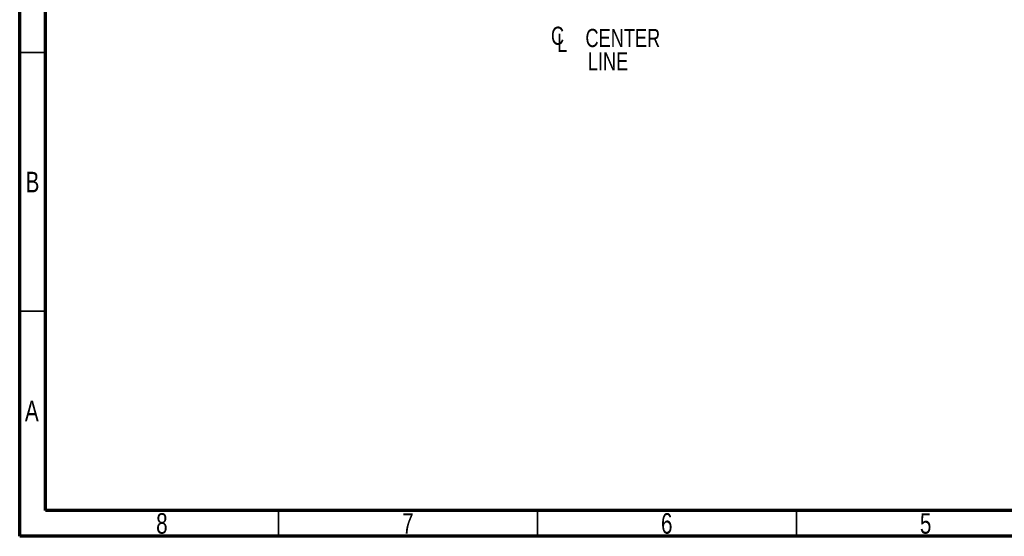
# Model space of a CAD drawing. Header units: inches. Extents: x 0.6 to 16.3, y 0.2 to 11.5.
# Tile 1 of 15: x 0.6 to 8.1, y 0.2 to 4.1. Entities that reach past the tile are written whole.
import ezdxf

# ---------------------------------------------------------------- set-up
doc = ezdxf.new("R2010")
doc.units = ezdxf.units.IN
doc.header["$MEASUREMENT"] = 0
doc.styles.add('SLDTEXTSTYLE0', font='TXT', dxfattribs={"width": 0.75})

# ---------------------------------------------------------------- blocks, each defined once
blk = doc.blocks.new('SW_SYMBOL_MOD_CL')
at = {"color": 0, "linetype": 'Continuous', "lineweight": 0, "char_height": 30.8, "attachment_point": 5, "style": 'SLDTEXTSTYLE0'}
for s, insert in [('C', (15.7, 23.6)), ('L', (23.6, 11.8))]:
    blk.add_mtext(s, dxfattribs=dict(at, insert=insert))
blk = doc.blocks.new('SW_NOTE_0_2')
at = {"color": 0, "linetype": 'Continuous', "lineweight": 0, "xscale": 0.004470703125, "yscale": 0.004470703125, "zscale": 0.004470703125}
blk.add_blockref('SW_SYMBOL_MOD_CL', (0, 0.0191), dxfattribs=at)
at = {"color": 0, "linetype": 'Continuous', "lineweight": 0, "char_height": 0.1378, "attachment_point": 2, "style": 'SLDTEXTSTYLE0'}
for s, insert in [('CENTER', (0.5667, 0.1776)), ('LINE', (0.4541, -0.0005))]:
    blk.add_mtext(s, dxfattribs=dict(at, insert=insert))

msp = doc.modelspace()

# ---------------------------------------------------------------- linework, layer by layer
at = {"color": 7, "linetype": 'Continuous', "lineweight": 70}
for p, q in [((0.5906, 0.1969), (0.5906, 11.4961)), ((0.7874, 0.3937), (0.7874, 11.2992)), ((16.1417, 0.3937), (0.7874, 0.3937)), ((16.3386, 0.1969), (0.5906, 0.1969))]:
    msp.add_line(p, q, dxfattribs=at)
at = {"color": 7, "linetype": 'Continuous', "lineweight": 35}
for p, q in [((0.7874, 3.878), (0.5906, 3.878)), ((0.7874, 1.9094), (0.5906, 1.9094)), ((2.5591, 0.3937), (2.5591, 0.1969)), ((4.5276, 0.3937), (4.5276, 0.1969)), ((6.4961, 0.3937), (6.4961, 0.1969))]:
    msp.add_line(p, q, dxfattribs=at)

# ---------------------------------------------------------------- block references
at = {"color": 7, "linetype": 'Continuous', "lineweight": 0}
msp.add_blockref('SW_NOTE_0_2', (4.6096, 3.8809), dxfattribs=at)

# ---------------------------------------------------------------- texts
at = {"color": 7, "linetype": 'Continuous', "lineweight": 0, "char_height": 0.1562, "attachment_point": 2, "style": 'SLDTEXTSTYLE0'}
for s, insert in [('B', (0.6878, 2.9715)), ('A', (0.6827, 1.2294)), ('8', (1.6717, 0.3731)), ('6', (5.5102, 0.3731)), ('7', (3.5417, 0.3731)), ('5', (7.4787, 0.3731))]:
    msp.add_mtext(s, dxfattribs=dict(at, insert=insert))

doc.saveas('drawing.dxf')
